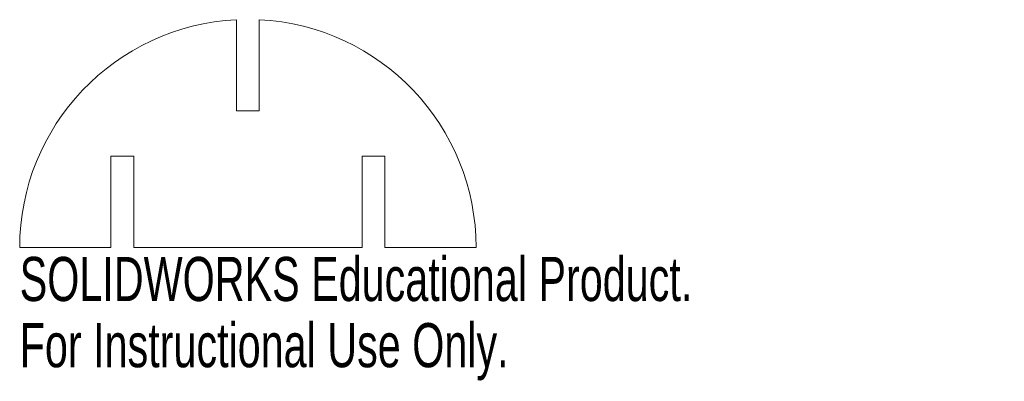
# Model space of a CAD drawing. Header units: millimetres. Extents: x -25 to 83, y -15 to 25.
import ezdxf

# ---------------------------------------------------------------- set-up
doc = ezdxf.new("R2010")
doc.units = ezdxf.units.MM
doc.styles.add('SLDTEXTSTYLE0', font='TXT', dxfattribs={"width": 0.7})

msp = doc.modelspace()

# ---------------------------------------------------------------- linework, layer by layer
at = {"color": 7, "linetype": 'Continuous', "lineweight": 15}
for p, q in [((-1.25, 14.97), (-1.25, 24.97)), ((1.25, 14.97), (1.25, 24.97)), ((-1.25, 14.97), (1.25, 14.97)), ((-15, 10), (-12.5, 10)), ((-15, 0), (-15, 10)), ((-12.5, 10), (-12.5, 0)), ((15, 10), (12.5, 10)), ((12.5, 10), (12.5, 0)), ((15, 0), (15, 10)), ((-25, 0), (-15, 0)), ((-12.5, 0), (12.5, 0)), ((15, 0), (25, 0))]:
    msp.add_line(p, q, dxfattribs=at)
for start, end in [(92.866, 180), (360, 87.134)]:
    msp.add_arc((0, 0), 25, start, end, dxfattribs=at)

# ---------------------------------------------------------------- texts
at = {"color": 7, "linetype": 'Continuous', "char_height": 4.8336, "attachment_point": 1, "style": 'SLDTEXTSTYLE0'}
for s, insert in [('SOLIDWORKS Educational Product.', (-25, -1.02)), ('For Instructional Use Only.', (-25, -8.27))]:
    msp.add_mtext(s, dxfattribs=dict(at, insert=insert))

doc.saveas('drawing.dxf')
